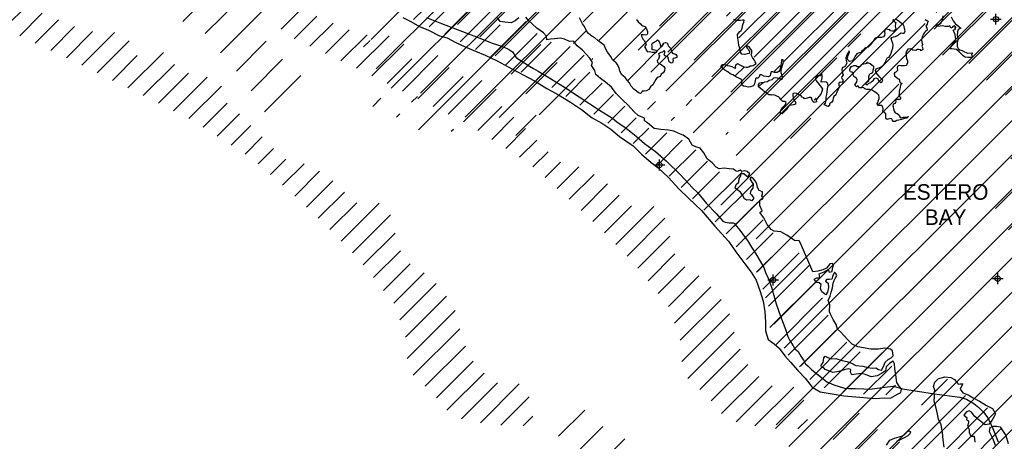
# Model space of a CAD drawing. Extents: x 117150 to 394350, y 704317 to 934578.
# Tile 3 of 12: x 170151 to 215724, y 751153 to 770678. Entities that reach past the tile are written whole.
import ezdxf
from ezdxf.enums import TextEntityAlignment as Align

# ---------------------------------------------------------------- set-up
doc = ezdxf.new("R2010")
doc.units = 0
doc.header["$LTSCALE"] = 2000
doc.header["$PDMODE"] = 34
doc.header["$PDSIZE"] = 250
doc.layers.get('0').update_dxf_attribs({"linetype": 'CONTINUOUS'})
for name, color, linetype in [('CONMAP87', 6, 'CONTINUOUS'), ('CONMAP88', 3, 'CONTINUOUS'), ('ROADS', 9, 'CONTINUOUS'), ('SEC', 2, 'CONTINUOUS'), ('WATER', 4, 'CONTINUOUS')]:
    doc.layers.add(name, color=color, linetype=linetype)

# ---------------------------------------------------------------- blocks, each defined once
blk = doc.blocks.new('*X')
at = {"color": 0}
for p, q in [((203439, 769831), (257592, 823985)), ((204144, 768945), (259195, 823996)), ((205397, 767016), (262360, 823980)), ((205496, 768707), (260797, 824008)), ((207565, 767594), (262369, 822397)), ((216556, 771811), (263384, 818639)), ((216947, 770612), (264987, 818652)), ((218161, 770235), (266591, 818665)), ((218978, 769460), (268195, 818678)), ((219866, 768757), (269799, 818690)), ((220103, 765813), (273006, 818716)), ((220606, 767907), (271403, 818703)), ((219395, 763514), (273027, 817146)), ((219999, 762527), (273041, 815569)), ((221025, 761962), (273055, 813992)), ((221084, 760430), (274045, 813391)), ((221467, 759222), (275629, 813384)), ((221847, 758010), (277213, 813376)), ((221960, 753350), (281964, 813354)), ((222325, 756898), (278796, 813369)), ((222547, 752347), (283500, 813300)), ((223093, 756075), (280380, 813362)), ((223430, 751639), (283521, 811730)), ((224564, 751181), (283543, 810161)), ((224294, 749321), (283564, 808591)), ((224222, 747657), (284620, 808056)), ((224479, 746323), (286218, 808063)), ((225187, 745441), (287815, 808069)), ((203212, 771195), (234698, 802681)), ((195526, 771465), (221235, 797174)), ((196234, 770582), (199661, 774009)), ((194499, 772029), (196198, 773728)), ((186334, 771818), (187239, 772724)), ((186943, 771367), (187990, 772414)), ((187663, 771026), (188739, 772102)), ((188383, 770686), (189487, 771790)), ((189103, 770345), (190319, 771561)), ((212569, 771007), (213160, 771598)), ((189823, 770005), (191329, 771510)), ((190533, 769654), (192006, 771126)), ((196973, 769729), (198355, 771112)), ((202862, 770845), (203166, 771150)), ((191241, 769300), (192386, 770446)), ((191948, 768947), (193593, 770592)), ((197652, 768817), (199114, 770279)), ((209137, 767575), (212058, 770496)), ((213427, 770273), (213466, 770313)), ((192655, 768593), (194103, 770042)), ((193362, 768240), (194756, 769634)), ((194069, 767886), (195624, 769441)), ((198276, 767850), (199949, 769523)), ((194776, 767533), (196278, 769034)), ((203289, 768091), (203666, 768468)), ((205074, 768284), (205349, 768559)), ((195430, 767126), (196544, 768240)), ((196078, 766713), (197110, 767745)), ((204383, 767594), (204534, 767745)), ((209905, 766752), (210847, 767694)), ((196726, 766300), (197640, 767215)), ((206919, 766947), (207018, 767047)), ((197373, 765887), (198164, 766678)), ((197986, 765439), (198687, 766140)), ((198550, 764943), (199266, 765658)), ((199114, 764446), (200106, 765438)), ((199672, 763944), (200819, 765091)), ((200217, 763428), (201439, 764649)), ((200763, 762912), (201979, 764129)), ((201298, 762387), (202542, 763631)), ((201821, 761850), (203578, 763606)), ((202345, 761313), (204100, 763068)), ((202847, 760755), (204322, 762229)), ((203317, 760164), (204561, 761408)), ((203787, 759573), (205021, 760807)), ((204258, 758983), (205669, 760394)), ((204541, 758206), (206222, 759886)), ((204806, 757410), (206696, 759300)), ((204878, 756422), (207092, 758636)), ((205159, 755642), (207309, 757792)), ((205713, 755135), (207575, 756997)), ((206240, 754601), (207928, 756290)), ((206720, 754021), (208437, 755737)), ((207389, 753629), (209058, 755298)), ((208264, 753443), (210067, 755246)), ((209212, 753331), (210520, 754638)), ((211886, 752823), (213094, 754031)), ((210248, 753306), (210689, 753747)), ((210352, 749698), (213930, 753276)), ((211160, 748915), (214950, 752705)), ((211930, 748094), (215568, 751732))]:
    blk.add_line(p, q, dxfattribs=at)

msp = doc.modelspace()

# ---------------------------------------------------------------- linework, layer by layer
at = {"layer": 'ROADS', "color": 0}
msp.add_lwpolyline([(188981, 770774), (189674, 770501), (190643, 770125), (191370, 769859), (192022, 769595), (192264, 769518), (192481, 769432), (192707, 769338), (192815, 769287), (192957, 769194), (193024, 769101), (193073, 769000), (193148, 768916), (193265, 768831), (193531, 768670), (193740, 768518), (193940, 768424), (194149, 768288), (194566, 768042), (195366, 767559), (196050, 767101), (196992, 766491), (197593, 766117), (197793, 765948), (198218, 765652), (198684, 765288), (199075, 764942), (199576, 764578), (200083, 764121), (200740, 763496), (201297, 762897), (201522, 762669), (201945, 762172), (202386, 761707), (202594, 761471), (202702, 761353), (202802, 761294), (202994, 761267), (203170, 761266), (203237, 761232), (203328, 761114), (203478, 760937), (203677, 760659), (203843, 760448), (204025, 760145), (204224, 759833), (204422, 759497), (204588, 759202), (204694, 758917), (204769, 758790), (204900, 758412), (204941, 758286), (205170, 757522), (205367, 756951), (205605, 756295), (205703, 756010), (205802, 755825), (205951, 755572), (206034, 755429), (206176, 755311), (206242, 755210), (206308, 755092), (206432, 754907), (206523, 754738), (206640, 754629), (206806, 754477), (207514, 753901), (207840, 753765), (208333, 753610), (208509, 753592), (208827, 753598), (209221, 753579), (209497, 753568), (209841, 753607), (210319, 753679), (210588, 753702), (211006, 753590), (212495, 753353), (213182, 753255), (213667, 753193), (213968, 753107), (214310, 752903), (214552, 752726), (214760, 752498), (214909, 752304), (215025, 752119), (215198, 751740), (215445, 751135)], dxfattribs=at)
at = {"layer": 'SEC', "color": 0}
for p in [(215335, 770701), (199757, 763949), (205023, 758625), (215421, 758686)]:
    msp.add_point(p, dxfattribs=at)
at = {"layer": 'WATER', "color": 0}
for points in [[(187891, 770782), (188249, 770587), (188658, 770366), (189076, 770196), (189585, 769933), (189936, 769839), (190311, 769635), (190770, 769423), (191246, 769227), (191697, 769040), (192257, 768768), (192757, 768488), (193450, 768124), (193984, 767844), (194551, 767497), (195085, 767200), (195652, 766861), (196152, 766515), (196652, 766126), (197102, 765880), (197511, 765610), (197919, 765272), (198552, 764832), (198935, 764445), (199376, 764065), (199701, 763811), (200176, 763373), (200658, 762842), (201107, 762420), (201715, 761839), (202329, 761123), (202961, 760415), (203293, 759927), (203708, 759372), (204015, 758993), (204239, 758623), (204419, 758086), (204559, 757649), (204639, 757147), (204678, 756669), (204667, 756275), (204798, 755864), (205065, 755670), (205298, 755459), (205564, 755114), (205821, 754819), (206162, 754432), (206511, 754078), (206835, 753657), (207202, 753437), (207762, 753349), (208298, 753254), (209034, 753190), (209754, 753143), (210173, 753166), (210457, 753155), (210785, 753329), (210928, 753412), (210971, 753562), (210855, 753714), (210747, 753882), (210699, 754226), (210659, 754527), (210635, 754737), (210578, 754863), (210426, 754772), (210258, 754605), (210223, 754421), (210046, 754289), (209845, 754189), (209568, 754141), (209301, 754243), (209100, 754286), (208874, 754263), (208673, 754239), (208598, 754357), (208616, 754482), (208507, 754517), (208306, 754459), (208062, 754386), (207794, 754345), (207627, 754405), (207427, 754473), (207377, 754549), (207260, 754583), (207244, 754684), (207337, 754801), (207362, 754901), (207372, 755018), (207439, 755101), (207581, 755017), (207748, 754974), (207932, 754989), (208225, 754895), (208434, 754852), (208651, 754775), (208851, 754657), (209169, 754638), (209412, 754578), (209613, 754534), (209772, 754550), (209897, 754474), (210039, 754448), (210132, 754623), (210217, 754823), (210352, 754948), (210487, 755014), (210579, 755114), (210556, 755340), (210456, 755416), (210196, 755460), (209895, 755428), (209543, 755414), (208941, 755527), (208682, 755654), (208491, 755831), (208316, 756042), (208150, 756219), (208008, 756345), (207935, 756555), (207810, 756790), (207686, 757034), (207629, 757143), (207648, 757470), (207565, 757680), (207659, 757872), (207718, 758055), (207778, 758264), (207805, 758474), (207848, 758607), (207915, 758716), (207975, 758824), (207917, 758942), (207859, 758992), (207774, 758792), (207739, 758667), (207614, 758651), (207488, 758643), (207454, 758576), (207571, 758484), (207586, 758282), (207534, 758057), (207458, 757940), (207283, 758075), (207209, 758235), (207252, 758410), (207152, 758486), (207026, 758504), (206927, 758655), (207053, 758721), (207187, 758729), (207155, 758905), (207390, 758996), (207566, 759112), (207624, 758986), (207750, 759018), (207776, 759160), (207811, 759311), (207778, 759395), (207643, 759379), (207550, 759246), (207500, 759171), (207323, 759088), (207089, 759039), (206862, 759007), (206293, 760326), (206227, 760435), (206009, 760445), (205651, 760699), (205384, 760851), (205066, 760878), (204933, 760955), (204750, 761199), (204593, 761501), (204410, 761754), (204520, 761828), (204412, 762080), (204414, 762323), (204532, 762372), (204557, 762423), (204499, 762523), (204525, 762615), (204526, 762707), (204384, 762775), (204301, 762902), (204268, 763069), (204194, 763212), (204103, 763330), (204011, 763389), (203943, 763306), (204034, 763154), (204093, 763079), (204091, 762869), (203990, 762770), (203956, 762636), (204022, 762560), (204088, 762467), (204138, 762409), (204045, 762292), (203945, 762343), (203794, 762327), (203703, 762378), (203612, 762554), (203512, 762689), (203387, 762790), (203271, 762883), (203314, 763042), (203440, 763150), (203458, 763326), (203526, 763443), (203526, 763551), (203669, 763550), (203794, 763441), (203852, 763390), (203945, 763532), (203828, 763650), (203703, 763676), (203577, 763652), (203502, 763702), (203376, 763653), (203284, 763679), (203184, 763755), (202992, 763773), (202758, 763799), (202531, 763776), (202381, 763852), (202198, 764054), (201965, 764232), (201816, 764517), (201650, 764728), (201450, 764796), (201283, 764864), (201117, 765142), (200867, 765328), (200633, 765430), (200433, 765515), (200182, 765567), (199830, 765586), (199512, 765638), (199213, 765900), (199071, 765993), (199063, 766110), (198771, 766238), (198572, 766432), (198314, 766726), (198073, 766954), (197765, 767266), (197541, 767560), (197266, 767780), (197041, 767957), (196816, 768135), (196775, 768319), (196717, 768420), (196618, 768563), (196661, 768697), (196536, 768899), (196370, 769084), (196195, 769261), (195954, 769463), (195780, 769682), (195604, 769675), (195361, 769769), (195178, 769820), (194909, 769797), (194717, 769782), (194557, 769749), (194533, 769908), (194401, 770068), (194084, 770288), (193867, 770491), (193718, 770617), (193585, 770794)], [(193250, 770763), (193090, 770630), (192896, 770539), (192603, 770566), (192386, 770593), (192262, 770769)], [(198704, 770692), (198779, 770574), (198879, 770490), (198953, 770414), (199087, 770363), (199145, 770279), (199211, 770136), (199211, 770044), (199177, 769969), (199110, 769961), (199026, 769970), (198917, 769979), (198925, 769920), (198966, 769845), (199008, 769761), (199066, 769702), (199107, 769626), (199148, 769517), (199115, 769484), (199064, 769425), (199081, 769400), (199131, 769333), (199164, 769257), (199205, 769182), (199280, 769198), (199356, 769189), (199448, 769180), (199540, 769171), (199590, 769145), (199649, 769212), (199607, 769254), (199540, 769271), (199457, 769280), (199407, 769306), (199424, 769356), (199425, 769473), (199417, 769532), (199434, 769590), (199518, 769632), (199610, 769681), (199669, 769739), (199711, 769697), (199744, 769655), (199777, 769596), (199802, 769512), (199826, 769420), (199885, 769462), (199919, 769512), (199961, 769587), (200037, 769620), (200120, 769602), (200145, 769527), (200170, 769468), (200228, 769401), (200286, 769342), (200302, 769275), (200327, 769191), (200377, 769107), (200469, 769098), (200527, 769064), (200568, 768997), (200560, 768921), (200476, 768888), (200400, 768881), (200383, 768847), (200391, 768780), (200374, 768680), (200298, 768664), (200207, 768723), (200182, 768857), (200158, 768958), (200099, 768975), (200016, 769009), (199983, 769076), (200034, 769176), (199976, 769252), (199900, 769177), (199824, 769161), (199740, 769119), (199723, 769061), (199765, 769002), (199748, 768952), (199713, 768852), (199663, 768793), (199679, 768710), (199721, 768667), (199812, 768617), (199887, 768566), (199971, 768507), (200012, 768431), (200003, 768305), (199927, 768222), (199843, 768147), (199792, 768039), (199658, 767998), (199598, 767906), (199539, 767798), (199454, 767664), (199353, 767565), (199269, 767440), (199160, 767382), (199051, 767366), (198959, 767375), (198950, 767324), (198883, 767266), (198791, 767292), (198699, 767360), (198574, 767461), (198458, 767604), (198375, 767755), (198275, 767881), (198176, 767999), (198026, 768126), (197926, 768286), (197894, 768445), (197811, 768613), (197761, 768680), (197653, 768765), (197595, 768815), (197545, 768933), (197462, 769042), (197363, 769169), (197280, 769311), (197198, 769496), (197039, 769614), (196906, 769716), (196764, 769834), (196631, 769919), (196481, 770037), (196390, 770163), (196291, 770356), (196208, 770482), (196067, 770768)], [(210585, 770706), (210560, 770647), (210618, 770605), (210701, 770554), (210693, 770496), (210675, 770379), (210699, 770261), (210615, 770153), (210556, 770153), (210464, 770154), (210423, 770204), (210331, 770230), (210205, 770239), (210188, 770181), (210179, 770114), (210187, 770039), (210178, 769938), (210136, 769880), (210019, 769855), (209952, 769848), (209843, 769857), (209742, 769815), (209691, 769724), (209590, 769599), (209522, 769499), (209430, 769407), (209362, 769383), (209262, 769358), (209186, 769267), (209127, 769217), (209076, 769158), (208967, 769134), (208892, 769101), (208824, 768993), (208765, 768867), (208697, 768776), (208563, 768743), (208488, 768811), (208472, 768903), (208498, 769020), (208566, 769178), (208541, 769237), (208507, 769179), (208473, 769112), (208431, 769037), (208388, 768912), (208412, 768794), (208428, 768660), (208377, 768560), (208327, 768493), (208234, 768461), (208209, 768360), (208225, 768276), (208241, 768201), (208266, 768125), (208215, 768050), (208190, 768009), (208206, 767958), (208247, 767908), (208255, 767816), (208221, 767774), (208129, 767783), (208070, 767733), (208070, 767666), (208095, 767574), (208052, 767499), (208026, 767407), (207976, 767324), (207925, 767198), (207832, 767115), (207798, 767023), (207789, 766931), (207747, 766865), (207696, 766831), (207637, 766790), (207628, 766706), (207578, 766656), (207511, 766674), (207461, 766699), (207386, 766733), (207453, 766816), (207479, 766933), (207480, 767084), (207506, 767209), (207524, 767343), (207541, 767477), (207567, 767628), (207535, 767737), (207485, 767804), (207409, 767788), (207317, 767805), (207242, 767789), (207242, 767848), (207276, 767906), (207293, 767981), (207294, 768073), (207278, 768165), (207253, 768124), (207202, 768082), (207085, 768075), (207001, 768033), (206983, 767916), (207033, 767832), (207091, 767748), (207199, 767622), (207265, 767538), (207307, 767454), (207281, 767345), (207238, 767236), (207145, 767120), (207019, 766962), (207035, 766869), (206926, 766845), (206859, 766887), (206826, 766954), (206810, 767030), (206777, 767072), (206685, 767073), (206559, 767023), (206483, 767007), (206442, 767057), (206367, 767091), (206325, 767150), (206250, 767176), (206192, 767210), (206100, 767261), (205999, 767278), (205932, 767237), (205932, 767153), (205956, 767077), (205972, 767002), (205997, 766935), (206064, 766876), (206055, 766759), (205962, 766734), (205879, 766726), (205786, 766710), (205736, 766660), (205694, 766593), (205634, 766510), (205533, 766410), (205449, 766319), (205365, 766328), (205366, 766411), (205383, 766487), (205426, 766587), (205535, 766687), (205602, 766753), (205628, 766845), (205570, 766887), (205478, 766896), (205395, 766972), (205328, 767048), (205278, 767107), (205220, 767124), (205136, 767166), (205053, 767201), (204969, 767176), (204936, 767193), (204827, 767202), (204710, 767270), (204610, 767346), (204552, 767413), (204435, 767489), (204344, 767574), (204344, 767674), (204403, 767749), (204470, 767765), (204571, 767773), (204646, 767798), (204764, 767822), (204848, 767872), (204974, 767904), (205058, 767988), (205150, 767995), (205225, 767978), (205284, 767953), (205351, 767960), (205392, 767902), (205451, 767951), (205452, 768027), (205427, 768127), (205403, 768220), (205395, 768320), (205404, 768412), (205438, 768487), (205464, 768579), (205489, 768671), (205507, 768763), (205482, 768814), (205415, 768814), (205406, 768764), (205397, 768672), (205388, 768563), (205363, 768505), (205346, 768421), (205337, 768362), (205294, 768279), (205210, 768229), (205093, 768230), (205010, 768256), (204934, 768256), (204908, 768164), (204891, 768072), (204790, 768031), (204715, 768048), (204590, 768058), (204490, 768125), (204414, 768126), (204389, 768076), (204372, 768026), (204321, 767976), (204262, 767976), (204212, 767943), (204195, 767843), (204169, 767700), (204109, 767617), (203983, 767568), (203866, 767552), (203766, 767586), (203657, 767595), (203582, 767662), (203583, 767763), (203592, 767838), (203559, 767905), (203492, 767939), (203400, 767990), (203325, 768016), (203242, 768075), (203158, 768117), (203033, 768177), (202925, 768270), (202783, 768346), (202691, 768413), (202608, 768498), (202676, 768598), (202793, 768605), (202902, 768563), (203010, 768537), (203119, 768503), (203219, 768452), (203294, 768426), (203286, 768476), (203295, 768585), (203379, 768643), (203480, 768592), (203571, 768533), (203663, 768491), (203772, 768473), (203839, 768473), (203898, 768498), (203956, 768539), (204023, 768547), (204107, 768563), (204233, 768646), (204200, 768730), (204151, 768822), (204076, 768932), (204010, 769049), (204036, 769141), (204036, 769250), (203970, 769334), (203920, 769418), (203787, 769486), (203786, 769411), (203828, 769360), (203878, 769301), (203936, 769192), (203910, 769117), (203826, 769092), (203709, 769068), (203575, 769077), (203508, 769178), (203485, 769354), (203435, 769480), (203428, 769639), (203395, 769815), (203380, 769991), (203481, 770133), (203540, 770174), (203582, 770241), (203600, 770342), (203626, 770459), (203668, 770567), (203677, 770651), (203602, 770651), (203510, 770644), (203334, 770645), (203200, 770679)], [(212059, 770679), (212134, 770645), (212200, 770603), (212175, 770545), (212149, 770469), (212098, 770378), (212140, 770302), (212147, 770193), (212097, 770143), (212046, 770093), (211979, 770010), (211919, 769876), (211893, 769743), (211909, 769634), (211934, 769525), (211908, 769458), (211933, 769382), (211957, 769290), (211882, 769232), (211840, 769274), (211773, 769291), (211706, 769300), (211631, 769250), (211488, 769268), (211397, 769327), (211263, 769311), (211178, 769186), (211169, 769111), (211177, 768994), (211193, 768885), (211251, 768776), (211250, 768684), (211208, 768634), (211191, 768558), (211098, 768542), (211015, 768543), (210939, 768543), (210864, 768552), (210780, 768519), (210771, 768452), (210779, 768327), (210711, 768243), (210661, 768235), (210619, 768185), (210643, 768085), (210710, 768026), (210793, 767958), (210860, 767916), (210876, 767874), (210876, 767824), (210909, 767748), (210984, 767731), (210959, 767689), (210925, 767647), (210908, 767547), (210890, 767455), (210865, 767372), (210855, 767254), (210838, 767154), (210921, 767087), (210921, 767020), (210887, 766978), (210812, 766987), (210736, 766979), (210694, 766929), (210702, 766904), (210694, 766837), (210660, 766795), (210618, 766779), (210576, 766754), (210559, 766695), (210575, 766637), (210600, 766544), (210624, 766444), (210674, 766360), (210766, 766334), (210841, 766275), (210874, 766216), (210915, 766140), (211041, 766165), (211150, 766164), (211284, 766188), (211208, 766122), (211099, 766097), (210965, 766048), (210847, 766032), (210755, 766008), (210671, 765966), (210587, 765958), (210554, 766009), (210530, 766076), (210479, 766101), (210412, 766085), (210345, 766069), (210295, 766061), (210237, 766103), (210238, 766229), (210238, 766321), (210188, 766380), (210138, 766397), (210105, 766447), (210114, 766531), (210098, 766648), (210048, 766707), (209956, 766699), (209864, 766700), (209839, 766775), (209865, 766834), (209882, 766901), (209933, 767026), (209933, 767093), (209909, 767185), (209834, 767253), (209709, 767329), (209576, 767422), (209484, 767448), (209366, 767448), (209274, 767474), (209225, 767516), (209166, 767542), (209116, 767517), (209015, 767518), (208974, 767577), (208924, 767610), (208882, 767569), (208807, 767653), (208857, 767720), (208900, 767795), (208917, 767887), (208884, 767962), (208801, 768022), (208743, 768072), (208735, 768148), (208743, 768206), (208660, 768248), (208610, 768266), (208568, 768324), (208594, 768433), (208653, 768508), (208754, 768549), (208846, 768549), (208930, 768515), (209047, 768514), (209089, 768547), (209123, 768597), (209165, 768630), (209215, 768630), (209299, 768646), (209425, 768679), (209508, 768645), (209600, 768594), (209675, 768526), (209666, 768434), (209632, 768326), (209623, 768217), (209581, 768184), (209522, 768167), (209463, 768118), (209437, 768026), (209445, 767917), (209436, 767833), (209360, 767775), (209318, 767717), (209318, 767675), (209393, 767683), (209460, 767732), (209544, 767774), (209612, 767824), (209671, 767873), (209713, 767949), (209780, 767990), (209855, 767956), (209922, 767847), (209971, 767788), (210013, 767762), (210072, 767812), (210098, 767871), (210056, 767930), (209956, 768022), (209881, 768106), (209799, 768224), (209766, 768317), (209791, 768409), (209875, 768433), (209926, 768449), (210018, 768499), (210102, 768549), (210161, 768624), (210220, 768699), (210246, 768774), (210288, 768866), (210322, 768932), (210389, 768949), (210440, 769024), (210483, 769124), (210525, 769233), (210568, 769366), (210577, 769492), (210569, 769584), (210528, 769651), (210487, 769811), (210521, 769852), (210596, 769885), (210689, 769901), (210756, 769926), (210815, 769959), (210874, 770017), (210949, 770075), (211008, 770058), (211092, 770049), (211125, 770108), (211134, 770166), (211110, 770267), (211085, 770368), (211044, 770452), (210952, 770519), (210861, 770587), (210719, 770680)], [(213265, 770814), (213364, 770629), (213447, 770503), (213614, 770368), (213714, 770292), (213596, 770225), (213554, 770109), (213544, 769950), (213585, 769807), (213559, 769698), (213550, 769589), (213541, 769439), (213590, 769346), (213665, 769287), (213774, 769253), (213882, 769185), (214041, 769134), (214184, 769142), (214275, 769124), (214208, 769074), (214216, 769032), (214233, 768982), (214224, 768924), (214140, 768932), (214031, 768933), (213906, 768942), (213823, 769002), (213731, 769094), (213631, 769195), (213506, 769297), (213297, 769332), (213197, 769332), (213273, 769449), (213391, 769607), (213476, 769766), (213460, 769858), (213444, 769992), (213411, 770093), (213362, 770194), (213471, 770235), (213480, 770335), (213396, 770386), (213338, 770361), (213312, 770311), (213245, 770278), (213228, 770328), (213204, 770387), (213120, 770363), (212994, 770363), (212877, 770389), (212752, 770382), (212592, 770358), (212568, 770425), (212719, 770466), (212794, 770515), (212862, 770649), (212889, 770850)], [(212933, 750884), (212893, 751228), (212870, 751563), (212797, 751924), (212682, 752184), (212609, 752486), (212552, 752746), (212478, 753006), (212488, 753241), (212481, 753400), (212507, 753517), (212449, 753685), (212509, 753894), (212661, 754052), (212963, 754142), (213256, 754115), (213423, 754013), (213539, 753862), (213581, 753803), (213681, 753819), (213799, 753810), (213739, 753701), (213680, 753568), (213804, 753399), (214046, 753305), (214288, 753161), (214581, 753017), (214897, 752814), (215181, 752670), (215314, 752426), (215271, 752326), (215152, 752117), (215026, 751942), (214841, 751918), (214708, 752011), (214566, 752138), (214366, 752307), (214200, 752500), (214100, 752568), (213982, 752519), (213856, 752360), (213997, 752259), (213980, 752142), (214063, 752108), (214071, 752015), (214020, 751857), (214103, 751697), (214093, 751555), (214176, 751386), (214327, 751394), (214367, 751117)], [(210270, 750977), (210430, 751211), (210641, 751302), (210859, 751367), (211010, 751400), (211161, 751524), (211305, 751649), (211380, 751590), (211345, 751498), (211253, 751406), (211084, 751307), (210908, 751224), (210732, 751142)], [(215312, 750960), (215205, 751254), (215040, 751598), (215075, 751791), (215218, 751849), (215360, 751856), (215527, 751821), (215644, 751661), (215801, 751426), (215907, 751048)]]:
    msp.add_lwpolyline(points, dxfattribs=at)

# ---------------------------------------------------------------- block references
at = {"layer": 'CONMAP87', "color": 0}
for p in [(0, 0), (0, 0), (0, 0), (-16792, -1432)]:
    msp.add_blockref('*X', p, dxfattribs=at)
at = {"layer": 'CONMAP88', "color": 0}
for p in [(0, 0), (0, 0), (0, 0), (0, 0), (0, 0), (-4081, -1580)]:
    msp.add_blockref('*X', p, dxfattribs=at)

# ---------------------------------------------------------------- texts
at = {"layer": 'WATER', "color": 0}
for s, p in [('ESTERO', (213008, 762339)), ('BAY', (213008, 761173))]:
    msp.add_text(s, height=720, dxfattribs=at).set_placement(p, align=Align.CENTER)

doc.saveas('drawing.dxf')
